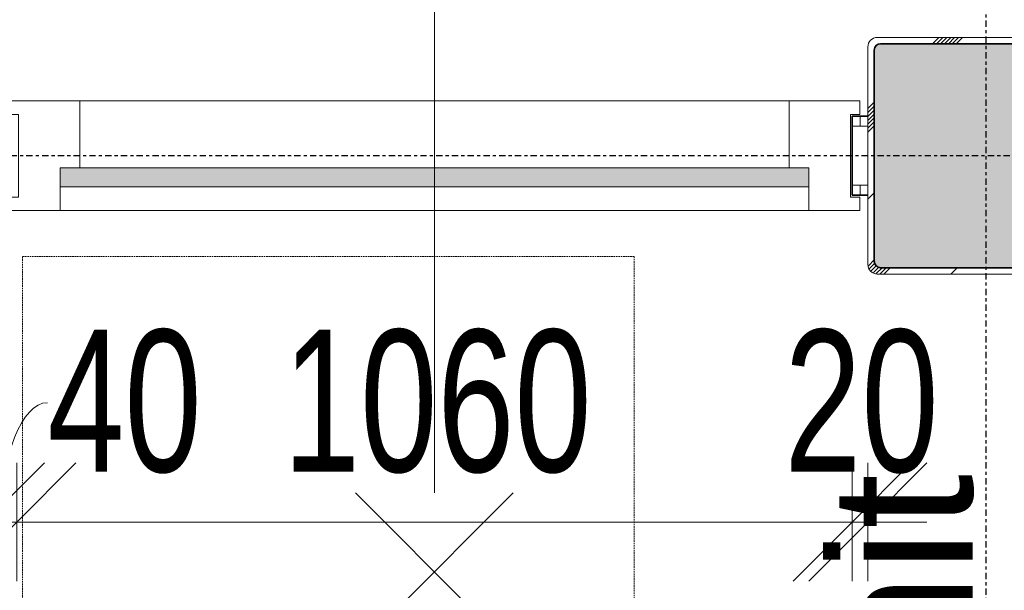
# Model space of a CAD drawing. Header units: millimetres. Extents: x -80560 to 110805, y -11020 to 52719.
# Tile 63 of 145: x 49868 to 51118, y 22049 to 22772. Entities that reach past the tile are written whole.
import ezdxf

# ---------------------------------------------------------------- set-up
doc = ezdxf.new("R2010")
doc.units = ezdxf.units.MM
for name, pattern in [('CENTER2', [20, 8, -4, 4, -4]), ('DASHED2', [6, 4, -2]), ('DASHED2-1', [3, 2, -1])]:
    doc.linetypes.add(name, pattern=pattern)
for name, color, linetype, lineweight in [('A-ANNO-DIMS', 211, 'Continuous', 9), ('A-ANNO-DIMS-100', 211, 'Continuous', 9), ('A-ANNO-NOTE', 131, 'Continuous', 18), ('A-AREA', 32, 'DASHED2', 18), ('A-AREA-IDEN', 2, 'Continuous', 9), ('A-DOOR', 31, 'Continuous', 18), ('A-GLAZ', 151, 'Continuous', 18), ('A-WALL', 113, 'Continuous', 35), ('A-WALL-PATT', 111, 'Continuous', 35), ('I-WALL', 2, 'Continuous', 18), ('S-COLS', 52, 'Continuous', 18), ('S-GRID', 1, 'Continuous', 9)]:
    doc.layers.add(name, color=color, linetype=linetype, lineweight=lineweight)
doc.styles.add('Arial', font='arial.ttf', dxfattribs={"height": 180})
doc.styles.add('Arial_5', font='arial.ttf', dxfattribs={"width": 0.7, "height": 180})
doc.dimstyles.new('n3o_1_8_1', dxfattribs={"dimscale": 304.8, "dimtxt": 183.646692, "dimasz": 0.492126, "dimexe": 0.246063, "dimexo": 0.0625, "dimgap": 0.032808, "dimtad": 1, "dimdec": 0, "dimdsep": 46, "dimtxsty": 'Arial_5', "dimblk1": 'OBLIQUE', "dimblk2": 'OBLIQUE', "dimsah": 1, "dimcen": 0.09, "dimdle": 0.246063, "dimazin": 0, "dimtfac": 1, "dimtdec": 4, "dimtix": 1, "dimtmove": 1, "dimatfit": 3, "dimfxl": 0.246063, "dimfxlon": 1, "dimtvp": 1, "dimtolj": 1, "dimtzin": 0, "dimarcsym": 2})
doc.dimstyles.new('n3o_1_8_3', dxfattribs={"dimscale": 304.8, "dimtxt": 183.646692, "dimasz": 0.492126, "dimexe": 0.246063, "dimexo": 0.0625, "dimgap": 0.032808, "dimtad": 1, "dimdec": 0, "dimdsep": 46, "dimtxsty": 'Arial_5', "dimblk1": 'OBLIQUE', "dimblk2": 'OBLIQUE', "dimsah": 1, "dimcen": 0.09, "dimdle": 0.246063, "dimazin": 0, "dimtfac": 1, "dimtdec": 4, "dimtix": 1, "dimtmove": 0, "dimatfit": 3, "dimfxl": 0.246063, "dimfxlon": 1, "dimtvp": 1, "dimtolj": 1, "dimtzin": 0, "dimarcsym": 2})
pattern_1 = [(270, (50334.82, 22650), (50, 2e-13), [])]

# ---------------------------------------------------------------- blocks, each defined once
blk = doc.blocks.new('NLRS_28_SCO_UN_staalkolom koker betongevuld_gen_CGA - kolom A-V284-DO_03 derde verdieping')
at = {"layer": 'S-COLS', "lineweight": 5}
h = blk.add_hatch(dxfattribs=at)
h.set_pattern_fill('FP_150', color=256, style=0, pattern_type=2)
h.set_pattern_definition([(45, (-26200, -22600), (-99.99975, 99.99975), []), (45, (-26115, -22600), (-99.99975, 99.99975), []), (45, (-26110, -22600), (-99.99975, 99.99975), []), (45, (-26105, -22600), (-99.99975, 99.99975), []), (45, (-26100, -22600), (-99.99975, 99.99975), []), (45, (-26095, -22600), (-99.99975, 99.99975), []), (45, (-26090, -22600), (-99.99975, 99.99975), []), (45, (-26085, -22600), (-99.99975, 99.99975), [])])
h.paths.add_polyline_path([(138, -150), (146.5, -146.5), (150, -138), (150, 138), (146.5, 146.5), (138, 150), (-138, 150), (-146.5, 146.5), (-150, 138), (-150, -138), (-146.5, -146.5), (-138, -150)], flags=0)
h.paths.add_polyline_path([(-134, -142), (-139.7, -139.7), (-142, -134), (-142, 134), (-139.7, 139.7), (-134, 142), (134, 142), (139.7, 139.7), (142, 134), (142, -134), (139.7, -139.7), (134, -142)], flags=0)
at = {"layer": 'S-COLS', "lineweight": 9}
blk.add_hatch(color=256, dxfattribs=at).paths.add_polyline_path([(-134, -142), (134, -142), (139.7, -139.7), (142, -134), (142, 134), (139.7, 139.7), (134, 142), (-134, 142), (-139.7, 139.7), (-142, 134), (-142, -134), (-139.7, -139.7)], flags=0)
at = {"layer": 'S-COLS'}
for p, q in [((138, 150), (-138, 150)), ((-150, 138), (-150, -138)), ((-134, 142), (134, 142)), ((150, -138), (150, 138)), ((-142, -134), (-142, 134)), ((142, 134), (142, -134)), ((134, -142), (-134, -142)), ((-138, -150), (138, -150))]:
    blk.add_line(p, q, dxfattribs=at)
at = {"layer": 'S-COLS', "lineweight": 35}
for p, q in [((134, 142), (-134, 142)), ((-142, 134), (-142, -134)), ((142, -134), (142, 134)), ((-134, -142), (134, -142))]:
    blk.add_line(p, q, dxfattribs=at)
at = {"layer": 'S-COLS'}
for centre, radius, start, end in [((-138, 138), 12, 90, 180), ((138, 138), 12, 0, 90), ((-134, 134), 8, 90, 180), ((134, 134), 8, 0, 90), ((-134, -134), 8, 180, 270), ((134, -134), 8, 270, 0), ((-138, -138), 12, 180, 270), ((138, -138), 12, 270, 360)]:
    blk.add_arc(centre, radius, start, end, dxfattribs=at)
at = {"layer": 'S-COLS', "lineweight": 35}
for centre, start, end in [((-134, 134), 90, 180), ((134, 134), 360, 90), ((-134, -134), 180, 270), ((134, -134), 270, 360)]:
    blk.add_arc(centre, 8, start, end, dxfattribs=at)
blk = doc.blocks.new('19112_SW_LeonardoCollege_R2020_rvt-1-DO_03 derde verdieping')
at = {"color": 250, "lineweight": 9}
blk.add_blockref('NLRS_28_SCO_UN_staalkolom koker betongevuld_gen_CGA - kolom A-V284-DO_03 derde verdieping', (26200, 22600), dxfattribs=at)
blk = doc.blocks.new('32_n3o_raam_h1xb1 - 90x139_25_K_2410x1080_60-34331405-DO_03 derde verdieping')
at = {"layer": 'A-GLAZ'}
for p, q in [((-540, 69.5), (-540, 52.5)), ((-475, 69.5), (-540, 69.5)), ((-475, 39.5), (-475, 69.5)), ((-475, 69.5), (475, 69.5)), ((540, 69.5), (475, 69.5)), ((475, 69.5), (475, 39.5)), ((540, 52.5), (540, 69.5)), ((-540, 52.5), (-528, 52.5)), ((-528, 52.5), (-528, -52.5)), ((528, -52.5), (528, 52.5)), ((528, 52.5), (540, 52.5)), ((-450, -69.5), (-450, 15.5)), ((450, 15.5), (450, -69.5)), ((-528, -52.5), (-540, -52.5)), ((-540, -52.5), (-540, -69.5)), ((540, -52.5), (528, -52.5)), ((540, -69.5), (540, -52.5)), ((-540, -69.5), (-450, -69.5)), ((450, -69.5), (-450, -69.5)), ((450, -69.5), (540, -69.5))]:
    blk.add_line(p, q, dxfattribs=at)
blk = doc.blocks.new('30_n3o_raam_vast - 24mm_60min-33389066-DO_03 derde verdieping')
at = {"layer": 'A-DOOR'}
blk.add_hatch(color=256, dxfattribs=at).paths.add_polyline_path([(-772.9, 24), (-950, 24), (-950, 0), (0, 0), (0, 24), (-185.6, 24)], flags=0)
for p, q in [((0, 24), (-950, 24)), ((-950, 24), (-950, 0)), ((0, 0), (0, 24)), ((-950, 0), (0, 0))]:
    blk.add_line(p, q, dxfattribs=at)
blk = doc.blocks.new('DIMBLOCK491-DO_03 derde verdieping')
at = {"layer": 'A-ANNO-DIMS-100'}
for p, q in [((49824.8, 22135.6), (49899.8, 22210.6)), ((49824.8, 22210.6), (49824.8, 22060.6)), ((49824.8, 22135.6), (49824.8, 22210.6)), ((49864.8, 22135.6), (49939.8, 22210.6)), ((49864.8, 22210.6), (49864.8, 22060.6)), ((49864.8, 22135.6), (49864.8, 22210.6)), ((49749.8, 22135.6), (49864.8, 22135.6)), ((49824.8, 22135.6), (49749.8, 22060.6)), ((49864.8, 22135.6), (49789.8, 22060.6))]:
    blk.add_line(p, q, dxfattribs=at)
blk.add_ellipse((49903.6, 22135.6), major_axis=(0, 151.3), ratio=0.388343, start_param=0, end_param=1.570796, dxfattribs=at)
at = {"layer": 'A-ANNO-DIMS-100', "color": 0, "insert": (49903.6, 22379.3), "char_height": 180, "width": 230.547, "attachment_point": 1, "line_spacing_factor": 0.941778, "style": 'Arial_5'}
blk.add_mtext('40', dxfattribs=at)
blk = doc.blocks.new('_Oblique')
at = {"color": 0, "linetype": 'ByBlock', "lineweight": -2}
blk.add_line((-0.5, -0.5), (0.5, 0.5), dxfattribs=at)
blk = doc.blocks.new('DIMBLOCK492-DO_03 derde verdieping')
at = {"layer": 'A-ANNO-DIMS-100'}
for p, q in [((49864.8, 22135.6), (49939.8, 22210.6)), ((49864.8, 22210.6), (49864.8, 22060.6)), ((49864.8, 22135.6), (49864.8, 22210.6)), ((50924.8, 22135.6), (50999.8, 22210.6)), ((50924.8, 22210.6), (50924.8, 22060.6)), ((50924.8, 22135.6), (50924.8, 22210.6)), ((49864.8, 22135.6), (49789.8, 22060.6)), ((49864.8, 22135.6), (50924.8, 22135.6)), ((50924.8, 22135.6), (50849.8, 22060.6))]:
    blk.add_line(p, q, dxfattribs=at)
at = {"layer": 'A-ANNO-DIMS-100', "color": 0, "insert": (50202.7, 22379.3), "char_height": 180, "width": 461.094, "attachment_point": 1, "line_spacing_factor": 0.941778, "style": 'Arial_5'}
blk.add_mtext('1060', dxfattribs=at)
blk = doc.blocks.new('DIMBLOCK493-DO_03 derde verdieping')
at = {"layer": 'A-ANNO-DIMS-100'}
for p, q in [((50924.8, 22135.6), (50999.8, 22210.6)), ((50924.8, 22210.6), (50924.8, 22060.6)), ((50924.8, 22135.6), (50924.8, 22210.6)), ((50944.8, 22135.6), (51019.8, 22210.6)), ((50944.8, 22210.6), (50944.8, 22060.6)), ((50944.8, 22135.6), (50944.8, 22210.6)), ((50924.8, 22135.6), (50849.8, 22060.6)), ((50944.8, 22135.6), (50869.8, 22060.6)), ((50924.8, 22135.6), (51019.8, 22135.6))]:
    blk.add_line(p, q, dxfattribs=at)
at = {"layer": 'A-ANNO-DIMS-100', "color": 0, "insert": (50838.8, 22379.3), "char_height": 180, "width": 230.547, "attachment_point": 1, "line_spacing_factor": 0.941778, "style": 'Arial_5'}
blk.add_mtext('20', dxfattribs=at)

msp = doc.modelspace()

# ---------------------------------------------------------------- hatches: boundary and pattern name
at = {"layer": 'A-WALL-PATT', "lineweight": 18}
h = msp.add_hatch(dxfattribs=at)
h.set_pattern_fill('FP_86', color=256, angle=-270, style=0, pattern_type=2)
h.set_pattern_definition(pattern_1)
h.paths.add_polyline_path([(50944.8, 22637.5), (50944.8, 22650), (50924.8, 22650), (50924.8, 22637.5)], flags=0)
h.paths.add_polyline_path([(49864.8, 22637.5), (49864.8, 22650), (49724.8, 22650), (49724.8, 22637.5), (49737.3, 22637.5)], flags=0)
h = msp.add_hatch(dxfattribs=at)
h.set_pattern_fill('FP_86', color=256, angle=-270, style=0, pattern_type=2)
h.set_pattern_definition(pattern_1)
h.paths.add_polyline_path([(50944.8, 22550), (50944.8, 22562.5), (50924.8, 22562.5), (50924.8, 22550)], flags=0)
h.paths.add_polyline_path([(49824.8, 22550), (49864.8, 22550), (49864.8, 22562.5), (49812.3, 22562.5), (49812.3, 22550)], flags=0)

# ---------------------------------------------------------------- linework, layer by layer
at = {"layer": 'A-ANNO-NOTE', "lineweight": 9}
for p, q in [((50394.8, 22972.5), (50394.8, 22172.5)), ((50494.8, 21972.5), (50294.8, 22172.5)), ((50294.8, 21972.5), (50494.8, 22172.5))]:
    msp.add_line(p, q, dxfattribs=at)
at = {"layer": 'A-AREA', "linetype": 'DASHED2-1'}
for p, q in [((49872.2, 22472.4), (50648.2, 22472.4)), ((49872.2, 20459.7), (49872.2, 22472.4)), ((50648.2, 22472.4), (50648.2, 21777.4))]:
    msp.add_line(p, q, dxfattribs=at)
at = {"layer": 'A-WALL', "lineweight": 18}
for p, q in [((50944.8, 22637.5), (50924.8, 22637.5)), ((50944.8, 22562.5), (50924.8, 22562.5))]:
    msp.add_line(p, q, dxfattribs=at)
at = {"layer": 'I-WALL', "lineweight": 35}
for p, q in [((50944.8, 22650), (50924.8, 22650)), ((50924.8, 22650), (50924.8, 22550)), ((50924.8, 22550), (50944.8, 22550))]:
    msp.add_line(p, q, dxfattribs=at)
at = {"layer": 'S-GRID', "linetype": 'CENTER2', "lineweight": 25}
for p, q in [((51094.8, 4383.3), (51094.8, 52119.1)), ((110204.9, 22600), (29945.3, 22600))]:
    msp.add_line(p, q, dxfattribs=at)

# ---------------------------------------------------------------- block references
at = {"color": 250, "lineweight": 5}
msp.add_blockref('19112_SW_LeonardoCollege_R2020_rvt-1-DO_03 derde verdieping', (24894.8, 0), dxfattribs=at)
at = {"layer": 'A-DOOR', "rotation": 180}
msp.add_blockref('30_n3o_raam_vast - 24mm_60min-33389066-DO_03 derde verdieping', (49919.8, 22584.5), dxfattribs=at)
at = {"layer": 'A-GLAZ', "rotation": 180}
msp.add_blockref('32_n3o_raam_h1xb1 - 90x139_25_K_2410x1080_60-34331405-DO_03 derde verdieping', (50394.8, 22600), dxfattribs=at)

# ---------------------------------------------------------------- texts
at = {"layer": 'A-AREA-IDEN', "insert": (50897.6, 20869.2), "char_height": 180, "width": 1531.223, "attachment_point": 1, "rotation": 90, "style": 'Arial'}
msp.add_mtext('Service-unit', dxfattribs=at)

# ---------------------------------------------------------------- dimensions: what is measured, and where the dimension line sits
at = {"layer": 'A-ANNO-DIMS'}
dim = msp.add_linear_dim(base=(49864.8, 22135.6), p1=(49824.8, 22210.6), p2=(49864.8, 22210.6), dimstyle='n3o_1_8_1', override={"dimpost": '<>', "dimfxl": 40}, dxfattribs=at)
dim.commit()
dim.dimension.update_dxf_attribs({"geometry": 'DIMBLOCK491-DO_03 derde verdieping', "text_midpoint": (50018.8, 22259.3), "dimtype": 160})
for base, p1, p2, override, picture, middle in [((50924.8, 22135.6), (49864.8, 22210.6), (50924.8, 22210.6), {"dimpost": '<>', "dimfxl": 1060}, 'DIMBLOCK492-DO_03 derde verdieping', (50394.8, 22237.5)), ((50944.8, 22135.6), (50924.8, 22210.6), (50944.8, 22210.6), {"dimpost": '<>', "dimfxl": 20}, 'DIMBLOCK493-DO_03 derde verdieping', (50934.8, 22237.5))]:
    dim = msp.add_linear_dim(base=base, p1=p1, p2=p2, dimstyle='n3o_1_8_3', override=override, dxfattribs=at)
    dim.commit()
    dim.dimension.update_dxf_attribs({"geometry": picture, "text_midpoint": middle})

doc.saveas('drawing.dxf')
